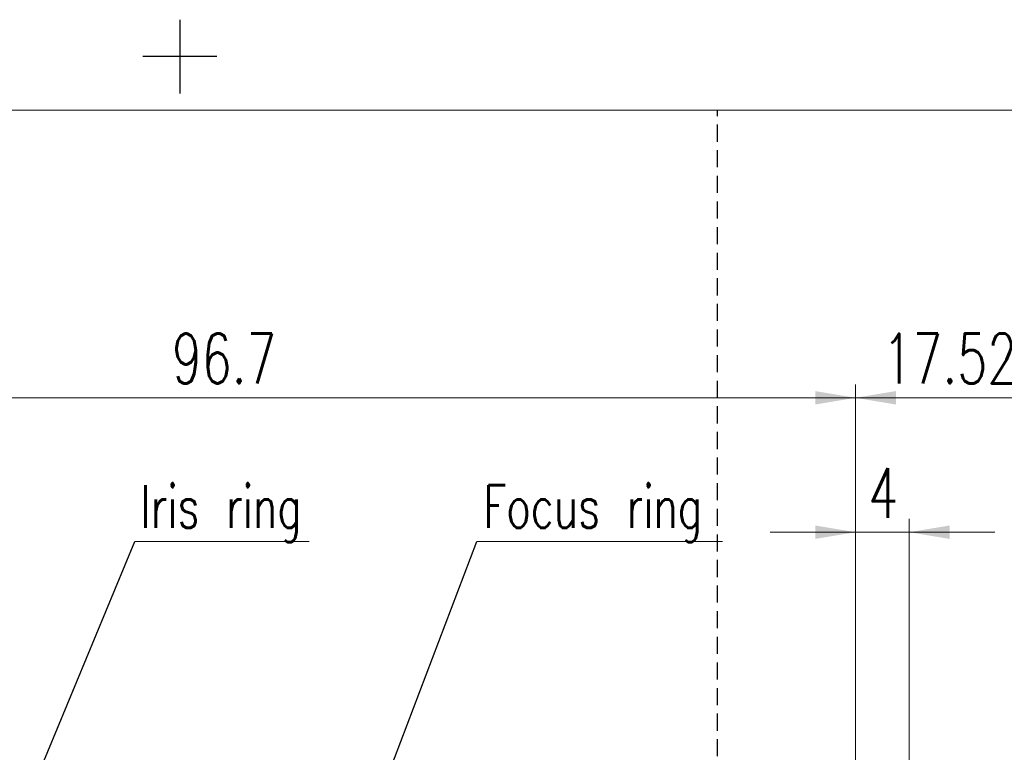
# Model space of a CAD drawing. Header units: millimetres. Extents: x 10 to 287, y 8 to 201.
# Tile 14 of 15: x 97 to 170, y 146 to 201. Entities that reach past the tile are written whole.
import ezdxf

# ---------------------------------------------------------------- set-up
doc = ezdxf.new("R2010")
doc.units = ezdxf.units.MM
doc.linetypes.add('HIDDEN', pattern=[1.905, 1.27, -0.635])
doc.layers.add('00_補助線', color=252, linetype='Continuous', plot=False)
doc.layers.add('11_図面枠', color=9, linetype='Continuous')
doc.styles.add('SLDTEXTSTYLE2', font='TXT', dxfattribs={"width": 0.7, "bigfont": 'bigfont'})
doc.styles.get("Standard").update_dxf_attribs({"font": 'txt', "bigfont": 'bigfont'})
doc.dimstyles.new('SLDDIMSTYLE0', dxfattribs={"dimtxt": 4.244358, "dimasz": 3, "dimexe": 0, "dimexo": 0.0625, "dimgap": 1.061089, "dimtad": 3, "dimdec": 1, "dimrnd": 1e-09, "dimzin": 12, "dimdsep": 46, "dimtxsty": 'SLDTEXTSTYLE2', "dimsah": 1, "dimcen": 0.09, "dimadec": 0, "dimazin": 3, "dimtfac": 1, "dimtdec": 3, "dimtofl": 0, "dimtmove": 0, "dimatfit": 3, "dimfxl": 1, "dimfrac": 2, "dimtolj": 1, "dimtzin": 12, "dimarcsym": 0})
doc.dimstyles.new('SLDDIMSTYLE1', dxfattribs={"dimtxt": 4.244358, "dimasz": 3, "dimexe": 0, "dimexo": 0.0625, "dimgap": 1.061089, "dimtad": 3, "dimdec": 3, "dimrnd": 1e-09, "dimzin": 12, "dimdsep": 46, "dimtxsty": 'SLDTEXTSTYLE2', "dimsah": 1, "dimcen": 0.09, "dimadec": 0, "dimazin": 3, "dimtfac": 1, "dimtdec": 3, "dimtofl": 0, "dimtmove": 0, "dimatfit": 3, "dimfxl": 1, "dimfrac": 2, "dimtolj": 1, "dimtzin": 12, "dimarcsym": 0})
doc.dimstyles.new('SLDDIMSTYLE3', dxfattribs={"dimtxt": 4.244358, "dimasz": 3, "dimexe": 0, "dimexo": 0.0625, "dimgap": 1.061089, "dimtad": 3, "dimdec": 0, "dimrnd": 1e-09, "dimzin": 12, "dimdsep": 46, "dimtxsty": 'SLDTEXTSTYLE2', "dimsah": 1, "dimcen": 0.09, "dimadec": 0, "dimazin": 3, "dimtfac": 1, "dimtdec": 3, "dimtmove": 0, "dimatfit": 0, "dimfxl": 1, "dimfrac": 2, "dimtolj": 1, "dimtzin": 12, "dimarcsym": 0})
doc.dimstyles.new('SLDDIMSTYLE4', dxfattribs={"dimtxt": 0.18, "dimasz": 1, "dimexe": 0, "dimexo": 0.0625, "dimgap": 0, "dimtad": 0, "dimtih": 1, "dimtoh": 1, "dimdec": 0, "dimrnd": 1e-09, "dimzin": 0, "dimdsep": 46, "dimtxsty": 'Standard', "dimblk1": 'DOT', "dimblk2": 'DOT', "dimsah": 1, "dimcen": 0.09, "dimadec": 0, "dimazin": 0, "dimtfac": 1, "dimtdec": 0, "dimtofl": 0, "dimtmove": 0, "dimatfit": 3, "dimldrblk": 'DOT', "dimfxl": 1, "dimfrac": 2, "dimtolj": 1, "dimtzin": 0, "dimarcsym": 0})

# ---------------------------------------------------------------- blocks, each defined once
blk = doc.blocks.new('_D_1')
at = {"color": 7, "linetype": 'Continuous', "lineweight": 0}
for p, q in [((158.755, 136.317), (158.755, 173.623)), ((176.281, 130.517), (176.281, 173.623)), ((158.755, 172.623), (176.281, 172.623))]:
    blk.add_line(p, q, dxfattribs=at)
at = {"color": 7, "linetype": 'Continuous', "lineweight": 18}
for points in [[(158.755, 172.623), (161.755, 172.123), (161.755, 173.123)], [(176.281, 172.623), (173.281, 173.123), (173.281, 172.123)]]:
    blk.add_solid(points, dxfattribs=at)
at = {"color": 7, "linetype": 'Continuous', "lineweight": 18, "insert": (160.772, 177.398), "char_height": 3.7042, "attachment_point": 1, "style": 'SLDTEXTSTYLE2'}
blk.add_mtext('17.526', dxfattribs=at)
blk = doc.blocks.new('_D_4')
at = {"color": 7, "linetype": 'Continuous', "lineweight": 0}
for p, q in [((62.085, 141.017), (62.085, 173.623)), ((158.755, 136.317), (158.755, 173.623)), ((62.085, 172.623), (158.755, 172.623))]:
    blk.add_line(p, q, dxfattribs=at)
at = {"color": 7, "linetype": 'Continuous', "lineweight": 18}
for points in [[(62.085, 172.623), (65.085, 172.123), (65.085, 173.123)], [(158.755, 172.623), (155.755, 173.123), (155.755, 172.123)]]:
    blk.add_solid(points, dxfattribs=at)
at = {"color": 7, "linetype": 'Continuous', "lineweight": 18, "insert": (107.907, 177.398), "char_height": 3.7042, "attachment_point": 1, "style": 'SLDTEXTSTYLE2'}
blk.add_mtext('96.7', dxfattribs=at)
blk = doc.blocks.new('_D_5')
at = {"color": 7, "linetype": 'Continuous', "lineweight": 0}
for p, q in [((158.755, 136.317), (158.755, 163.623)), ((162.755, 133.82), (162.755, 163.623)), ((158.755, 162.623), (152.405, 162.623)), ((158.755, 162.623), (162.755, 162.623)), ((162.755, 162.623), (169.105, 162.623))]:
    blk.add_line(p, q, dxfattribs=at)
at = {"color": 7, "linetype": 'Continuous', "lineweight": 18}
for points in [[(158.755, 162.623), (155.755, 163.123), (155.755, 162.123)], [(162.755, 162.623), (165.755, 162.123), (165.755, 163.123)]]:
    blk.add_solid(points, dxfattribs=at)
at = {"color": 7, "linetype": 'Continuous', "lineweight": 18, "insert": (159.707, 167.398), "char_height": 3.704, "attachment_point": 1, "style": 'SLDTEXTSTYLE2'}
blk.add_mtext('4', dxfattribs=at)
blk = doc.blocks.new('SW_NOTE_0_13')
at = {"color": 0, "linetype": 'Continuous', "lineweight": 0}
blk.add_line((12.96, 0), (0, 0), dxfattribs=at)
at = {"color": 0, "linetype": 'Continuous', "lineweight": 0, "insert": (0.414, 4.195), "char_height": 3.175, "attachment_point": 1, "style": 'SLDTEXTSTYLE2'}
blk.add_mtext('Iris ring', dxfattribs=at)
blk = doc.blocks.new('_Dot')
at = {"color": 0, "linetype": 'ByBlock', "lineweight": -2}
blk.add_line((-0.5, 0), (-1, 0), dxfattribs=at)
at = {"color": 0, "linetype": 'ByBlock', "const_width": 0.5}
blk.add_lwpolyline([(-0.25, 0, 1), (0.25, 0, 1)], format="xyb", close=True, dxfattribs=at)
blk = doc.blocks.new('SW_NOTE_0_14')
at = {"color": 0, "linetype": 'Continuous', "lineweight": 0}
blk.add_line((18.275, 0), (0, 0), dxfattribs=at)
at = {"color": 0, "linetype": 'Continuous', "lineweight": 0, "insert": (0.482, 4.195), "char_height": 3.175, "attachment_point": 1, "style": 'SLDTEXTSTYLE2'}
blk.add_mtext('Focus ring', dxfattribs=at)

msp = doc.modelspace()

# ---------------------------------------------------------------- linework, layer by layer
at = {"layer": '00_補助線', "color": 7}
for p, q in [((108.5, 200.75), (108.5, 195.25)), ((111.25, 198), (105.75, 198))]:
    msp.add_line(p, q, dxfattribs=at)
at = {"layer": '00_補助線', "color": 7, "linetype": 'HIDDEN'}
msp.add_line((148.5, 43.0833), (148.5, 194.0077), dxfattribs=at)
at = {"layer": '11_図面枠', "color": 7}
msp.add_line((287.0143, 194.0154), (10, 194), dxfattribs=at)

# ---------------------------------------------------------------- block references
at = {"color": 7, "linetype": 'Continuous', "lineweight": 0}
for name, p in [('SW_NOTE_0_13', (105.1593, 161.9277)), ('SW_NOTE_0_14', (130.5968, 161.9277))]:
    msp.add_blockref(name, p, dxfattribs=at)

# ---------------------------------------------------------------- dimensions: what is measured, and where the dimension line sits
at = {"color": 7, "linetype": 'Continuous', "lineweight": 18}
for base, p1, p2, dimstyle, picture, middle in [((158.7553, 172.6232), (62.0853, 140.0167), (158.7553, 135.3167), 'SLDDIMSTYLE0', '_D_4', (112.1116, 172.6232)), ((176.2813, 172.6232), (158.7553, 135.3167), (176.2813, 129.5167), 'SLDDIMSTYLE1', '_D_1', (167.4464, 172.6232)), ((162.7553, 162.6232), (158.7553, 135.3167), (162.7553, 132.8197), 'SLDDIMSTYLE3', '_D_5', (160.9413, 162.6232))]:
    dim = msp.add_linear_dim(base=base, p1=p1, p2=p2, dimstyle=dimstyle, dxfattribs=at)
    dim.commit()
    dim.dimension.update_dxf_attribs({"geometry": picture, "text_midpoint": middle, "dimtype": 160})

# ---------------------------------------------------------------- leaders
at = {"color": 7, "linetype": 'Continuous', "lineweight": 0}
for points in [[(97.3897, 143.2365), (105.1593, 161.9277)], [(123.4528, 143.1324), (130.5968, 161.9277)]]:
    msp.add_leader(points, dimstyle='SLDDIMSTYLE4', dxfattribs=at)

doc.saveas('drawing.dxf')
